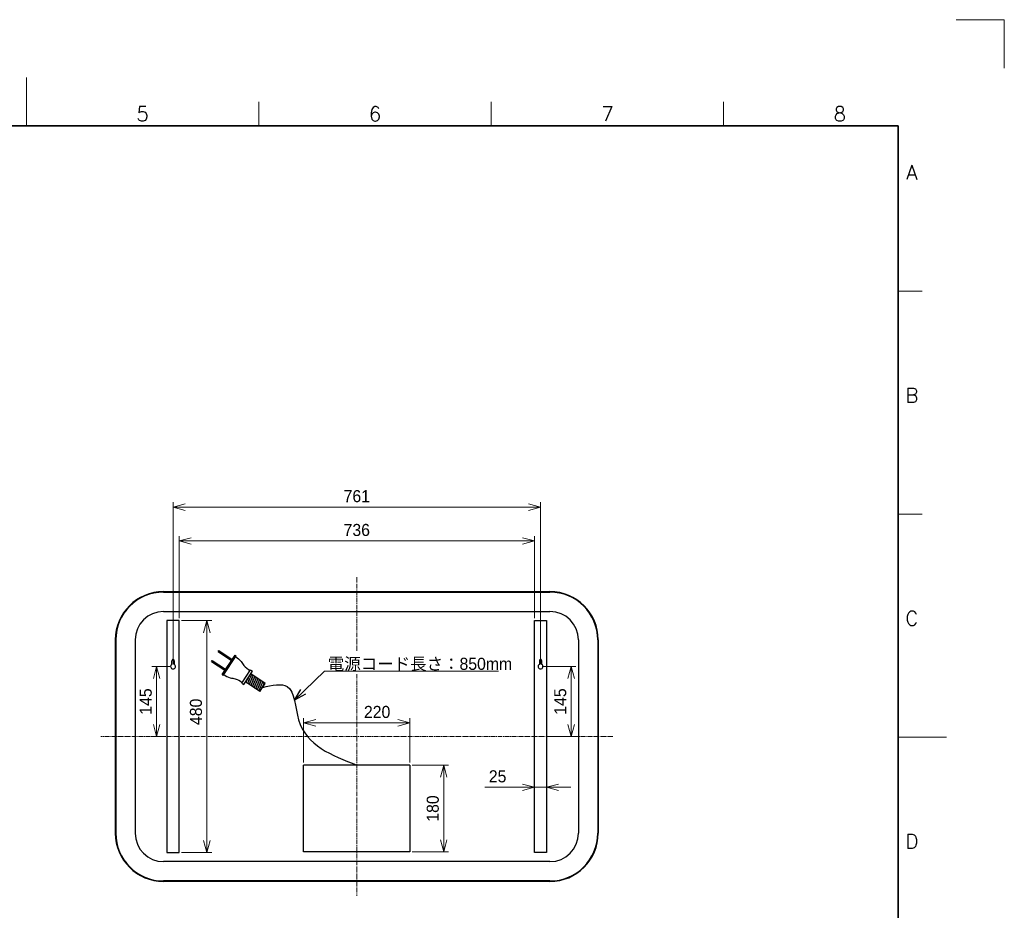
# Model space of a CAD drawing. Header units: millimetres. Extents: x 0 to 4200, y 0 to 2970.
# Tile 3 of 3: x 2161 to 4200, y 1126 to 2970. Entities that reach past the tile are written whole.
import ezdxf
from ezdxf.enums import TextEntityAlignment as Align

# ---------------------------------------------------------------- set-up
doc = ezdxf.new("R2010")
doc.units = ezdxf.units.MM
doc.linetypes.add('CENTER2', pattern=[28.575, 19.05, -3.175, 3.175, -3.175])
doc.layers.get('DEFPOINTS').update_dxf_attribs({"lineweight": 13})
for name, color, linetype, lineweight in [('TEXT', 7, 'Continuous', 25), ('中心線x.5', 4, 'CENTER2', 18), ('実線', 3, 'Continuous', 35), ('寸法', 2, 'Continuous', 18), ('細線', 7, 'Continuous', 18)]:
    doc.layers.add(name, color=color, linetype=linetype, lineweight=lineweight)
doc.styles.add('MS Pゴシック', font='txt')
doc.styles.add('Roman', font='romans.shx', dxfattribs={"bigfont": 'bigfont.shx'})
doc.dimstyles.new('1：10', dxfattribs={"dimscale": 10, "dimtxt": 2.5, "dimasz": 2.5, "dimexe": 1, "dimexo": 0.5, "dimgap": 1, "dimtad": 3, "dimdsep": 46, "dimtxsty": 'MS Pゴシック', "dimblk": 'OPEN30', "dimcen": 0, "dimclrd": 256, "dimclre": 256, "dimclrt": 256, "dimazin": 2, "dimtfac": 1, "dimtmove": 0, "dimatfit": 3, "dimldrblk": 'OPEN30', "dimfxl": 1, "dimlwd": 18, "dimlwe": 18, "dimarcsym": 0})

# ---------------------------------------------------------------- blocks, each defined once
blk = doc.blocks.new('_Open30')
at = {"color": 0, "linetype": 'ByBlock', "lineweight": -2}
for p, q in [((-1, 0.268), (0, 0)), ((0, 0), (-1, -0.268)), ((0, 0), (-1, 0))]:
    blk.add_line(p, q, dxfattribs=at)
blk = doc.blocks.new('*D21')
at = {"layer": 'DEFPOINTS', "color": 0, "transparency": 16777216}
for p in [(2969.1, 1514.3), (2749.1, 1427), (2969.1, 1427)]:
    blk.add_point(p, dxfattribs=at)
at = {"layer": '寸法', "lineweight": 18, "transparency": 16777216}
for p, q in [((2749.1, 1432), (2749.1, 1524.3)), ((2774.1, 1514.3), (2944.1, 1514.3)), ((2969.1, 1432), (2969.1, 1524.3))]:
    blk.add_line(p, q, dxfattribs=at)
at = {"layer": '寸法', "lineweight": 18, "transparency": 16777216, "xscale": 25, "yscale": 25, "zscale": 25, "rotation": 180}
blk.add_blockref('_Open30', (2749.1, 1514.3), dxfattribs=at)
at = {"layer": '寸法', "lineweight": 18, "transparency": 16777216, "xscale": 25, "yscale": 25, "zscale": 25}
blk.add_blockref('_Open30', (2969.1, 1514.3), dxfattribs=at)
at = {"layer": '寸法', "transparency": 16777216, "insert": (2901.3, 1536.8), "char_height": 25, "attachment_point": 5, "style": 'MS Pゴシック'}
blk.add_mtext('220', dxfattribs=at)
blk = doc.blocks.new('*D19')
at = {"layer": 'DEFPOINTS', "color": 0, "transparency": 16777216}
for p in [(2491.2, 1726), (2491.2, 1246), (2548.7, 1246)]:
    blk.add_point(p, dxfattribs=at)
at = {"layer": '寸法', "lineweight": 18, "transparency": 16777216}
for p, q in [((2496.2, 1726), (2558.7, 1726)), ((2548.7, 1701), (2548.7, 1271)), ((2496.2, 1246), (2558.7, 1246))]:
    blk.add_line(p, q, dxfattribs=at)
at = {"layer": '寸法', "lineweight": 18, "transparency": 16777216, "xscale": 25, "yscale": 25, "zscale": 25}
for p, rotation in [((2548.7, 1726), 90), ((2548.7, 1246), 270)]:
    blk.add_blockref('_Open30', p, dxfattribs=dict(at, rotation=rotation))
at = {"layer": '寸法', "transparency": 16777216, "insert": (2526.2, 1537.1), "char_height": 25, "attachment_point": 5, "rotation": 90, "style": 'MS Pゴシック'}
blk.add_mtext('480', dxfattribs=at)
blk = doc.blocks.new('TYGN R')
for p, q in [((66422, -166173.5), (66420.7, -166173.5)), ((66420.7, -166173.5), (66420.7, -166190.5)), ((66422, -166173.5), (66422, -166190.5)), ((66434.7, -166173.5), (66433.4, -166173.5)), ((66433.4, -166173.5), (66433.4, -166190.5)), ((66434.7, -166173.5), (66434.7, -166190.5)), ((66440.2, -166190.5), (66415.2, -166190.5)), ((66415.2, -166190.5), (66415.2, -166192)), ((66440.2, -166192), (66415.2, -166192)), ((66440.2, -166190.5), (66440.2, -166192)), ((66436.2, -166213), (66419.2, -166213)), ((66419.2, -166213), (66419.2, -166215.5)), ((66436.2, -166215.5), (66419.2, -166215.5)), ((66422.5, -166234), (66422.5, -166215.5)), ((66433, -166234), (66433, -166215.5)), ((66436.2, -166213), (66436.2, -166215.5)), ((66433, -166234), (66422.5, -166234))]:
    blk.add_line(p, q)
for points in [[(66416.2, -166192), (66417.2, -166199.7), (66419.2, -166204.6), (66420.2, -166213)], [(66439.2, -166192), (66438.2, -166199.7), (66436.2, -166204.6), (66435.2, -166213)]]:
    blk.add_spline(points, degree=3)
blk = doc.blocks.new('FGB')
for p, q in [((66811.1, -166384.2), (66823.5, -166375.6)), ((66811.1, -166381.9), (66820.1, -166375.6)), ((66811.1, -166379.5), (66816.7, -166375.6)), ((66811.1, -166377.1), (66813.2, -166375.6)), ((66811.7, -166386.1), (66826.9, -166375.6)), ((66815.2, -166386.1), (66829.6, -166376.2)), ((66818.6, -166386.1), (66829.6, -166378.5)), ((66822, -166386.1), (66829.6, -166380.9)), ((66825.4, -166386.1), (66829.6, -166383.3))]:
    blk.add_line(p, q)
at = {"rotation": 90}
blk.add_blockref('TYGN R', (-99404.4, -232808.6), dxfattribs=at)
blk = doc.blocks.new('*D18')
at = {"layer": 'DEFPOINTS', "color": 0, "transparency": 16777216}
for p in [(2478.7, 1631), (2444.7, 1486), (2466.2, 1486)]:
    blk.add_point(p, dxfattribs=at)
at = {"layer": '寸法', "lineweight": 18, "transparency": 16777216}
for p, q in [((2473.7, 1631), (2434.7, 1631)), ((2444.7, 1606), (2444.7, 1511)), ((2461.2, 1486), (2434.7, 1486))]:
    blk.add_line(p, q, dxfattribs=at)
at = {"layer": '寸法', "lineweight": 18, "transparency": 16777216, "xscale": 25, "yscale": 25, "zscale": 25}
for p, rotation in [((2444.7, 1631), 90), ((2444.7, 1486), 270)]:
    blk.add_blockref('_Open30', p, dxfattribs=dict(at, rotation=rotation))
at = {"layer": '寸法', "transparency": 16777216, "insert": (2422.2, 1558.5), "char_height": 25, "attachment_point": 5, "rotation": 90, "style": 'MS Pゴシック'}
blk.add_mtext('145', dxfattribs=at)
blk = doc.blocks.new('*D17')
at = {"layer": 'DEFPOINTS', "color": 0, "transparency": 16777216}
for p in [(3239.7, 1631), (3252.2, 1486), (3303.1, 1486)]:
    blk.add_point(p, dxfattribs=at)
at = {"layer": '寸法', "lineweight": 18, "transparency": 16777216}
for p, q in [((3244.7, 1631), (3313.1, 1631)), ((3303.1, 1606), (3303.1, 1511)), ((3257.2, 1486), (3313.1, 1486))]:
    blk.add_line(p, q, dxfattribs=at)
at = {"layer": '寸法', "lineweight": 18, "transparency": 16777216, "xscale": 25, "yscale": 25, "zscale": 25}
for p, rotation in [((3303.1, 1631), 90), ((3303.1, 1486), 270)]:
    blk.add_blockref('_Open30', p, dxfattribs=dict(at, rotation=rotation))
at = {"layer": '寸法', "transparency": 16777216, "insert": (3280.6, 1558.5), "char_height": 25, "attachment_point": 5, "rotation": 90, "style": 'MS Pゴシック'}
blk.add_mtext('145', dxfattribs=at)
blk = doc.blocks.new('*D16')
at = {"layer": 'DEFPOINTS', "color": 0, "transparency": 16777216}
for p in [(3227.2, 1486), (3252.2, 1486), (3227.2, 1381)]:
    blk.add_point(p, dxfattribs=at)
at = {"layer": '寸法', "lineweight": 18, "transparency": 16777216}
for p, q in [((3227.2, 1481), (3227.2, 1371)), ((3252.2, 1481), (3252.2, 1371)), ((3202.2, 1381), (3124.5, 1381)), ((3252.2, 1381), (3227.2, 1381)), ((3277.2, 1381), (3302.2, 1381))]:
    blk.add_line(p, q, dxfattribs=at)
at = {"layer": '寸法', "lineweight": 18, "transparency": 16777216, "xscale": 25, "yscale": 25, "zscale": 25}
blk.add_blockref('_Open30', (3227.2, 1381), dxfattribs=at)
at = {"layer": '寸法', "lineweight": 18, "transparency": 16777216, "xscale": 25, "yscale": 25, "zscale": 25, "rotation": 180}
blk.add_blockref('_Open30', (3252.2, 1381), dxfattribs=at)
at = {"layer": '寸法', "transparency": 16777216, "insert": (3150.8, 1403.5), "char_height": 25, "attachment_point": 5, "style": 'MS Pゴシック'}
blk.add_mtext('25', dxfattribs=at)
blk = doc.blocks.new('*D12')
at = {"layer": 'DEFPOINTS', "color": 0, "transparency": 16777216}
for p in [(3239.7, 1961), (2478.7, 1631), (3239.7, 1631)]:
    blk.add_point(p, dxfattribs=at)
at = {"layer": '寸法', "lineweight": 18, "transparency": 16777216}
for p, q in [((2478.7, 1636), (2478.7, 1971)), ((2503.7, 1961), (3214.7, 1961)), ((3239.7, 1636), (3239.7, 1971))]:
    blk.add_line(p, q, dxfattribs=at)
at = {"layer": '寸法', "lineweight": 18, "transparency": 16777216, "xscale": 25, "yscale": 25, "zscale": 25, "rotation": 180}
blk.add_blockref('_Open30', (2478.7, 1961), dxfattribs=at)
at = {"layer": '寸法', "lineweight": 18, "transparency": 16777216, "xscale": 25, "yscale": 25, "zscale": 25}
blk.add_blockref('_Open30', (3239.7, 1961), dxfattribs=at)
at = {"layer": '寸法', "transparency": 16777216, "insert": (2859.2, 1983.5), "char_height": 25, "attachment_point": 5, "style": 'MS Pゴシック'}
blk.add_mtext('761', dxfattribs=at)
blk = doc.blocks.new('*D13')
at = {"layer": 'DEFPOINTS', "color": 0, "transparency": 16777216}
for p in [(3227.2, 1891), (2491.2, 1726), (3227.2, 1726)]:
    blk.add_point(p, dxfattribs=at)
at = {"layer": '寸法', "lineweight": 18, "transparency": 16777216}
for p, q in [((2491.2, 1731), (2491.2, 1901)), ((3227.2, 1731), (3227.2, 1901)), ((2516.2, 1891), (3202.2, 1891))]:
    blk.add_line(p, q, dxfattribs=at)
at = {"layer": '寸法', "lineweight": 18, "transparency": 16777216, "xscale": 25, "yscale": 25, "zscale": 25, "rotation": 180}
blk.add_blockref('_Open30', (2491.2, 1891), dxfattribs=at)
at = {"layer": '寸法', "lineweight": 18, "transparency": 16777216, "xscale": 25, "yscale": 25, "zscale": 25}
blk.add_blockref('_Open30', (3227.2, 1891), dxfattribs=at)
at = {"layer": '寸法', "transparency": 16777216, "insert": (2859.2, 1913.5), "char_height": 25, "attachment_point": 5, "style": 'MS Pゴシック'}
blk.add_mtext('736', dxfattribs=at)
blk = doc.blocks.new('*D14')
at = {"layer": 'DEFPOINTS', "color": 0, "transparency": 16777216}
for p in [(2969.1, 1427), (3039.1, 1427), (2969.1, 1247)]:
    blk.add_point(p, dxfattribs=at)
at = {"layer": '寸法', "lineweight": 18, "transparency": 16777216}
for p, q in [((2974.1, 1427), (3049.1, 1427)), ((3039.1, 1272), (3039.1, 1402)), ((2974.1, 1247), (3049.1, 1247))]:
    blk.add_line(p, q, dxfattribs=at)
at = {"layer": '寸法', "lineweight": 18, "transparency": 16777216, "xscale": 25, "yscale": 25, "zscale": 25}
for p, rotation in [((3039.1, 1427), 90), ((3039.1, 1247), 270)]:
    blk.add_blockref('_Open30', p, dxfattribs=dict(at, rotation=rotation))
at = {"layer": '寸法', "transparency": 16777216, "insert": (3016.6, 1337), "char_height": 25, "attachment_point": 5, "rotation": 90, "style": 'MS Pゴシック'}
blk.add_mtext('180', dxfattribs=at)

msp = doc.modelspace()

# ---------------------------------------------------------------- linework, layer by layer
for p, q in [((2459.146, 1786), (3259.146, 1786)), ((2459.146, 1785), (3259.146, 1785)), ((2459.146, 1745), (3259.146, 1745)), ((2359.146, 1686), (2359.146, 1286)), ((2360.146, 1686), (2360.146, 1286)), ((2400.146, 1686), (2400.146, 1286)), ((3318.146, 1686), (3318.146, 1286)), ((3358.146, 1686), (3358.146, 1286)), ((3359.146, 1686), (3359.146, 1286)), ((2749.146, 1247), (2749.146, 1427)), ((2969.146, 1427), (2749.146, 1427)), ((2969.146, 1427), (2969.146, 1247)), ((2969.146, 1247), (2749.146, 1247)), ((3259.146, 1227), (2459.146, 1227)), ((3259.146, 1187), (2459.146, 1187)), ((3259.146, 1186), (2459.146, 1186))]:
    msp.add_line(p, q)
at = {"color": 7, "linetype": 'Continuous'}
for p, q in [((2476.185, 1635.33), (2476.185, 1643)), ((2481.142, 1642.536), (2481.142, 1635.355)), ((3237.22, 1642.536), (3237.22, 1635.355)), ((3242.177, 1635.33), (3242.177, 1643))]:
    msp.add_line(p, q, dxfattribs=at)
for points in [[(2491.185, 1726), (2466.185, 1726), (2466.185, 1246), (2491.185, 1246)], [(3227.177, 1726), (3252.177, 1726), (3252.177, 1246), (3227.177, 1246)]]:
    msp.add_lwpolyline(points, close=True)
for centre, radius, start, end in [((2459.146, 1686), 100, 90, 180), ((2459.146, 1686), 99, 90, 180), ((3259.146, 1686), 100, 0, 90), ((3259.146, 1686), 99, 0, 90), ((2459.146, 1686), 59, 90, 180), ((3259.146, 1686), 59, 0, 90), ((2459.146, 1286), 100, 180, 270), ((2459.146, 1286), 99, 180, 270), ((2459.146, 1286), 59, 180, 270), ((3259.146, 1286), 100, 270, 0), ((3259.146, 1286), 59, 270, 0), ((3259.146, 1286), 99, 270, 0)]:
    msp.add_arc(centre, radius, start, end)
for centre, radius, start, end in [((2478.685, 1631), 5, 120, 60.572744), ((2478.685, 1643), 2.5, 349.307247, 180), ((3239.677, 1631), 5, 119.427256, 60), ((3239.677, 1643), 2.5, 0, 190.692753)]:
    msp.add_arc(centre, radius, start, end, dxfattribs=at)
at = {"ltscale": 0.2}
msp.add_spline([(2664.023, 1587.739), (2715.068, 1589.43), (2738.693, 1520.618), (2859.146, 1427)], degree=3, dxfattribs=at)
at = {"layer": 'DEFPOINTS'}
for p, q in [((4100, 2970), (4200, 2970)), ((4200, 2970), (4200, 2870))]:
    msp.add_line(p, q, dxfattribs=at)
at = {"layer": '中心線x.5', "ltscale": 0.5}
for p, q in [((2859.146, 1816), (2859.146, 1662.411)), ((2859.146, 1615.448), (2859.146, 1156)), ((3389.146, 1486), (2329.146, 1486))]:
    msp.add_line(p, q, dxfattribs=at)
at = {"layer": '実線'}
for p, q in [((3980, 2750), (250, 2750)), ((3980, 100), (3980, 2750))]:
    msp.add_line(p, q, dxfattribs=at)
at = {"layer": '細線'}
for p, q in [((2175, 2750), (2175, 2850)), ((2175, 2750), (2175, 2800)), ((2656.25, 2750), (2656.25, 2800)), ((3137.5, 2750), (3137.5, 2800)), ((3618.75, 2750), (3618.75, 2800)), ((3980, 2408.333), (4030, 2408.333)), ((3980, 1946.667), (4030, 1946.667)), ((3980, 1485), (4080, 1485)), ((3980, 1485), (4030, 1485))]:
    msp.add_line(p, q, dxfattribs=at)

# ---------------------------------------------------------------- block references
at = {"xscale": -1.944809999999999, "yscale": 1.944809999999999, "zscale": 1.944809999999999, "rotation": 146.4453675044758}
msp.add_blockref('FGB', (-284500.889, -196230.952), dxfattribs=at)

# ---------------------------------------------------------------- texts
at = {"layer": 'TEXT', "style": 'Roman'}
for s, p in [('5', (2415.625, 2760)), ('6', (2896.875, 2760)), ('7', (3378.125, 2760)), ('8', (3859.375, 2760)), ('A', (4008.708, 2639.167)), ('B', (4008.708, 2177.5)), ('C', (4008.708, 1715.833)), ('D', (4008.708, 1254.167))]:
    msp.add_text(s, height=30, dxfattribs=at).set_placement(p, align=Align.CENTER)
at = {"layer": 'TEXT', "insert": (2799.079, 1621.192), "char_height": 25, "width": 388.56275, "attachment_point": 7, "style": 'MS Pゴシック'}
msp.add_mtext('{\\C0;電源コード長さ：850mm}', dxfattribs=at)

# ---------------------------------------------------------------- dimensions: what is measured, and where the dimension line sits
at = {"layer": '寸法', "color": 0}
for base, p1, p2, picture, middle in [((3239.677, 1961), (2478.685, 1631), (3239.677, 1631), '*D12', (2859.181, 1983.5)), ((3227.177, 1891), (2491.185, 1726), (3227.177, 1726), '*D13', (2859.181, 1913.5))]:
    dim = msp.add_linear_dim(base=base, p1=p1, p2=p2, dimstyle='1：10', override={"dimdec": 0}, dxfattribs=at)
    dim.commit()
    dim.dimension.update_dxf_attribs({"geometry": picture, "text_midpoint": middle})
dim = msp.add_linear_dim(base=(2548.669, 1246), p1=(2491.185, 1726), p2=(2491.185, 1246), angle=90, dimstyle='1：10', dxfattribs=at)
dim.commit()
dim.dimension.update_dxf_attribs({"geometry": '*D19', "text_midpoint": (2548.669, 1537.082), "dimtype": 160})
for base, p1, p2, picture, middle in [((2444.726, 1486), (2478.685, 1631), (2466.185, 1486), '*D18', (2422.226, 1558.5)), ((3303.071, 1486), (3239.677, 1631), (3252.177, 1486), '*D17', (3280.571, 1558.5)), ((3039.146, 1427), (2969.146, 1247), (2969.146, 1427), '*D14', (3016.646, 1337))]:
    dim = msp.add_linear_dim(base=base, p1=p1, p2=p2, angle=90, dimstyle='1：10', dxfattribs=at)
    dim.commit()
    dim.dimension.update_dxf_attribs({"geometry": picture, "text_midpoint": middle})
dim = msp.add_linear_dim(base=(2969.146, 1514.326), p1=(2749.146, 1427), p2=(2969.146, 1427), dimstyle='1：10', override={"dimdec": 0}, dxfattribs=at)
dim.commit()
dim.dimension.update_dxf_attribs({"geometry": '*D21', "text_midpoint": (2901.301, 1514.326), "dimtype": 160})
dim = msp.add_linear_dim(base=(3227.177, 1381), p1=(3252.177, 1486), p2=(3227.177, 1486), dimstyle='1：10', dxfattribs=at)
dim.commit()
dim.dimension.update_dxf_attribs({"geometry": '*D16', "text_midpoint": (3150.842, 1403.5)})

# ---------------------------------------------------------------- leaders
msp.add_leader([(2729.952, 1561.591), (2792.223, 1621.192), (3152.681, 1621.192)], dimstyle='1：10', override={"dimdec": 0}, dxfattribs=at)

doc.saveas('drawing.dxf')
